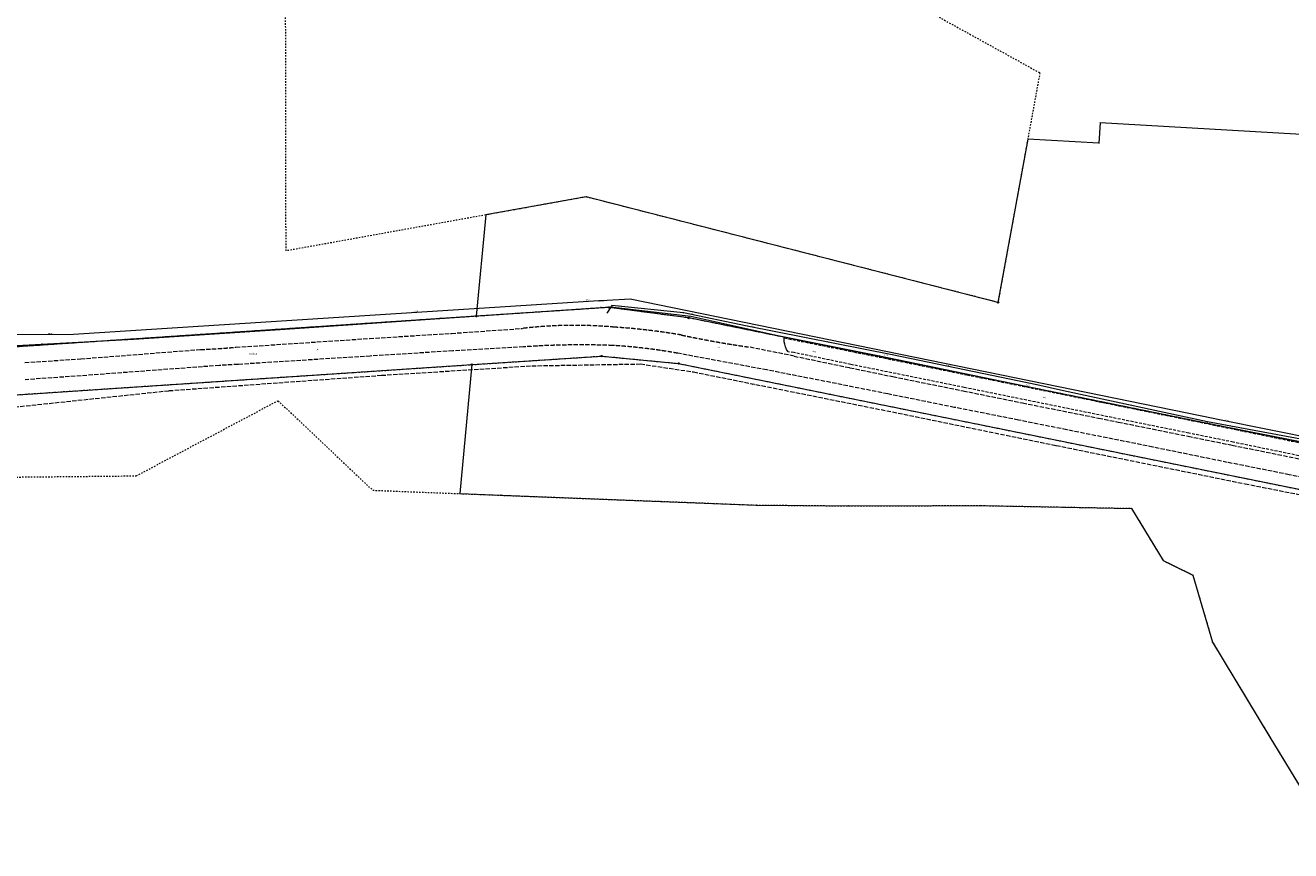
# Model space of a CAD drawing. Header units: millimetres. Extents: x -2869190 to 831897, y -1534405 to -3798.
# Tile 4 of 49: x -490345 to -53938, y -785895 to -501244. Entities that reach past the tile are written whole.
import ezdxf
from ezdxf.xclip import XClip

# ---------------------------------------------------------------- set-up
doc = ezdxf.new("R2010")
doc.units = ezdxf.units.MM
doc.header["$MEASUREMENT"] = 0
doc.header["$XCLIPFRAME"] = 0
for name, pattern in [('1_OTKC', [1500, 1000, -500]), ('1_OTKJ', [2000, 1500, -500]), ('3_SUPP_P', [2000, 1500, -500]), ('GUZ', [1000, 500, -500])]:
    doc.linetypes.add(name, pattern=pattern)
for name, color, linetype, lineweight in [('Mapa robocza Poniatowa_1_Dzialki_Nr_pióra__7', 7, 'Continuous', 18), ('Mapa robocza Poniatowa_1_OTK_E_T_0_Nr_pióra__7', 7, 'Continuous', 18), ('Mapa robocza Poniatowa_1_OTK_E_T_1_Nr_pióra__7', 7, 'Continuous', 18), ('Mapa robocza Poniatowa_1_OTK_E_T_8_Nr_pióra__7', 7, 'Continuous', 18), ('Mapa robocza Poniatowa_1_OTK_L_0_Nr_pióra__7', 7, 'Continuous', 18), ('Mapa robocza Poniatowa_1_OTK_L_2_Nr_pióra__7', 7, 'Continuous', 18), ('Mapa robocza Poniatowa_1_P_SUTP_E_T_0_Nr_pióra__30', 30, 'Continuous', 18), ('Mapa robocza Poniatowa_1_P_SUTP_L_0_Nr_pióra__30', 30, 'Continuous', 18), ('Mapa robocza Poniatowa_1_Punkty_Nr_pióra__7', 7, 'Continuous', 18), ('Mapa robocza Poniatowa_1_SUEP_E_T_0_Nr_pióra__1', 1, 'Continuous', 18), ('Mapa robocza Poniatowa_1_SUEP_L_0_Nr_pióra__1', 1, 'Continuous', 18), ('Mapa robocza Poniatowa_1_SUER_T_0_Nr_pióra__1', 1, 'Continuous', 18), ('Mapa robocza Poniatowa_1_SUKP_E_T_0_Nr_pióra__34', 34, 'Continuous', 18), ('Mapa robocza Poniatowa_1_SUKP_L_0_Nr_pióra__34', 34, 'Continuous', 18), ('Mapa robocza Poniatowa_1_SUKR_T_0_Nr_pióra__34', 34, 'Continuous', 18), ('Mapa robocza Poniatowa_1_SUTP_E_T_0_Nr_pióra__30', 30, 'Continuous', 18), ('Mapa robocza Poniatowa_1_SUTP_L_0_Nr_pióra__30', 30, 'Continuous', 18), ('Mapa robocza Poniatowa_1_SUTR_T_0_Nr_pióra__30', 30, 'Continuous', 18), ('Mapa robocza Poniatowa_1_Uzytki_Nr_pióra__90', 3, 'Continuous', 18)]:
    doc.layers.add(name, color=color, linetype=linetype, lineweight=lineweight)
doc.layers.add('PZT', color=7, linetype='Continuous')
doc.styles.add('GENERATED_STYLE_1', font='txt')

# ---------------------------------------------------------------- blocks, each defined once
blk = doc.blocks.new('Rysunek_1_1', base_point=(-1018646, -779702))
at = {"layer": 'Mapa robocza Poniatowa_1_Dzialki_Nr_pióra__7', "linetype": 'Continuous'}
for p, q in [((-119693, -534885), (-120093, -541875)), ((-1393, -541645), (-119693, -534885)), ((-144613, -540465), (-154893, -596805)), ((-120093, -541875), (-144613, -540465)), ((-296963, -560415), (-331523, -566635)), ((-154893, -596805), (-296963, -560415)), ((-331523, -566635), (-334803, -601575)), ((-334803, -601575), (-512683, -613425)), ((-289003, -598535), (-334803, -601575)), ((-261523, -602165), (-289003, -598535)), ((-33313, -648595), (-261523, -602165)), ((-336363, -618275), (-291533, -615315)), ((-291533, -615315), (-265023, -617875)), ((-510183, -629765), (-336363, -618275)), ((-336363, -618275), (-340533, -662755)), ((-265023, -617875), (-39083, -663685)), ((-340533, -662755), (-326253, -663305)), ((-326253, -663305), (-271123, -665425)), ((-271123, -665425), (-238263, -666695)), ((-238263, -666695), (-206393, -666975)), ((-206393, -666975), (-160843, -666865)), ((-160843, -666865), (-108823, -667825)), ((-108823, -667825), (-97953, -685795)), ((-97953, -685795), (-87693, -690825)), ((-87693, -690825), (-80873, -714015)), ((-80873, -714015), (-61103, -746715)), ((-61103, -746715), (-37383, -785895))]:
    blk.add_line(p, q, dxfattribs=at)
at = {"layer": 'Mapa robocza Poniatowa_1_OTK_L_0_Nr_pióra__7', "linetype": '1_OTKJ'}
for p, q in [((-343364, -607487), (-318913, -605787)), ((-417689, -612275), (-371606, -609240)), ((-371606, -609240), (-343364, -607487)), ((-471241, -616270), (-429979, -613060)), ((-371369, -615311), (-416971, -618195)), ((-342907, -613527), (-371369, -615311)), ((-318545, -612128), (-342907, -613527)), ((-234583, -620105), (-265353, -614345)), ((-225213, -615335), (-240893, -612185)), ((-490462, -617553), (-471241, -616270)), ((-429182, -618990), (-471124, -622120)), ((-423402, -618553), (-429182, -618990)), ((-416971, -618195), (-423402, -618553)), ((-225213, -615335), (-205953, -619325)), ((-205953, -619325), (-191183, -622405)), ((-471124, -622120), (-490345, -623473)), ((-210623, -624815), (-234583, -620105)), ((-191183, -622405), (-166893, -627305)), ((-192923, -628365), (-210623, -624815)), ((-169943, -632995), (-192923, -628365)), ((-166893, -627305), (-146383, -631485)), ((-146383, -631485), (-120243, -636695)), ((-147823, -637395), (-169943, -632995)), ((-120243, -636695), (-113443, -638055)), ((-131193, -640735), (-147823, -637395)), ((-101483, -646705), (-131193, -640735)), ((-113443, -638055), (-89313, -642955)), ((-89313, -642955), (-74113, -646045)), ((-75803, -651965), (-101483, -646705)), ((-74113, -646045), (-37603, -653465)), ((-54453, -656235), (-75803, -651965)), ((-36043, -660015), (-54453, -656235))]:
    blk.add_line(p, q, dxfattribs=at)
for centre, radius, start, end in [((-300910, -758204), 153476, 84.861, 96.73632), ((-300748, -820337), 215421, 80.17601, 86.38423), ((-191419, -267150), 348564, 257.98265, 261.84012), ((-443089, -311075), 302269, 272.48572, 274.82037), ((-298632, -905707), 294254, 87.8792, 93.88035), ((-298695, -797336), 186004, 79.67377, 86.62453)]:
    blk.add_arc(centre, radius, start, end, dxfattribs=at)
at = {"layer": 'Mapa robocza Poniatowa_1_OTK_L_2_Nr_pióra__7', "linetype": 'Continuous'}
for p, q in [((-228663, -609525), (-228603, -609065)), ((-228603, -610355), (-228663, -609525)), ((-228433, -611265), (-228603, -610355)), ((-228163, -612105), (-228433, -611265)), ((-227793, -613025), (-228163, -612105)), ((-227243, -613895), (-227793, -613025))]:
    blk.add_line(p, q, dxfattribs=at)
at = {"layer": 'Mapa robocza Poniatowa_1_OTK_L_2_Nr_pióra__7', "linetype": '1_OTKC'}
for p, q in [((-228603, -609065), (-204633, -613875)), ((-225273, -614085), (-227243, -613895)), ((-205693, -618205), (-225273, -614085)), ((-204633, -613875), (-165623, -621785)), ((-166533, -626145), (-205693, -618205)), ((-165623, -621785), (-119153, -631225)), ((-119953, -635625), (-166533, -626145)), ((-119153, -631225), (-88203, -637515)), ((-89083, -641885), (-119953, -635625)), ((-88203, -637515), (-72833, -640665)), ((-72833, -640665), (-29653, -649595)), ((-73753, -645005), (-89083, -641885)), ((-30583, -653935), (-73753, -645005))]:
    blk.add_line(p, q, dxfattribs=at)
at = {"layer": 'Mapa robocza Poniatowa_1_P_SUTP_L_0_Nr_pióra__30', "linetype": '3_SUPP_P'}
for p, q in [((-367513, -621945), (-315643, -618675)), ((-315643, -618675), (-278163, -618025)), ((-278163, -618025), (-259923, -620785)), ((-440803, -627245), (-367513, -621945)), ((-259923, -620785), (-191283, -634585)), ((-509963, -634585), (-440803, -627245)), ((-191283, -634585), (-134833, -646135)), ((-134833, -646135), (-69673, -659355)), ((-69673, -659355), (-36043, -666035))]:
    blk.add_line(p, q, dxfattribs=at)
at = {"layer": 'Mapa robocza Poniatowa_1_Punkty_Nr_pióra__7', "linetype": 'Continuous'}
for centre, radius in [((-119693, -534885), 45), ((-144613, -540465), 45), ((-120093, -541875), 45), ((-296963, -560415), 45), ((-331523, -566635), 45), ((-154893, -596805), 250), ((-334803, -601575), 250), ((-289003, -598535), 250), ((-261523, -602165), 250), ((-291533, -615315), 250), ((-336363, -618275), 250), ((-265023, -617875), 250), ((-340533, -662755), 45), ((-326253, -663305), 45), ((-271123, -665425), 45), ((-238263, -666695), 45), ((-206393, -666975), 45), ((-160843, -666865), 45), ((-108823, -667825), 45), ((-97953, -685795), 45), ((-87693, -690825), 45), ((-80873, -714015), 45), ((-61103, -746715), 45)]:
    blk.add_circle(centre, radius, dxfattribs=at)
at = {"layer": 'Mapa robocza Poniatowa_1_SUEP_L_0_Nr_pióra__1', "linetype": 'Continuous'}
for p, q in [((-288553, -598495), (-347383, -602485)), ((-260833, -601625), (-288553, -598495)), ((-230843, -608285), (-260833, -601625)), ((-400763, -606105), (-440753, -608765)), ((-347383, -602485), (-400763, -606105)), ((-452873, -609615), (-488963, -611605)), ((-440753, -608765), (-452873, -609615)), ((-195693, -615315), (-230843, -608285)), ((-488963, -611605), (-502623, -612245)), ((-118023, -631485), (-195693, -615315)), ((-78563, -639425), (-118023, -631485)), ((-29473, -649125), (-78563, -639425))]:
    blk.add_line(p, q, dxfattribs=at)
at = {"layer": 'Mapa robocza Poniatowa_1_SUER_T_0_Nr_pióra__1', "linetype": 'Continuous'}
blk.add_circle((-195693, -615315), 62.5, dxfattribs=at)
at = {"layer": 'Mapa robocza Poniatowa_1_SUKP_L_0_Nr_pióra__34', "linetype": 'Continuous'}
for p, q in [((-292533, -596314), (-473773, -607875)), ((-290874, -596208), (-292533, -596314)), ((-289723, -596135), (-290874, -596208)), ((-281723, -595655), (-289723, -596135)), ((-80153, -636930), (-281723, -595655)), ((-473773, -607875), (-520225, -608002)), ((-79593, -637045), (-80153, -636930)), ((-78547, -637255), (-79593, -637045)), ((115917, -676365), (-78547, -637255))]:
    blk.add_line(p, q, dxfattribs=at)
at = {"layer": 'Mapa robocza Poniatowa_1_SUKR_T_0_Nr_pióra__34', "linetype": 'Continuous'}
for centre in [(-292533, -596314), (-78547, -637255)]:
    blk.add_circle(centre, 62.5, dxfattribs=at)
at = {"layer": 'Mapa robocza Poniatowa_1_SUTP_L_0_Nr_pióra__30', "linetype": 'Continuous'}
for p, q in [((-288023, -597905), (-289813, -600515)), ((-263333, -600405), (-288023, -597905)), ((-241353, -604995), (-263333, -600405)), ((-191333, -614865), (-241353, -604995)), ((-141463, -625190), (-191333, -614865)), ((-132273, -627355), (-141463, -625190)), ((-82653, -638045), (-132273, -627355)), ((-31648, -647520), (-82653, -638045))]:
    blk.add_line(p, q, dxfattribs=at)
at = {"layer": 'Mapa robocza Poniatowa_1_SUTR_T_0_Nr_pióra__30', "linetype": 'Continuous'}
for centre in [(-288023, -597905), (-263333, -600405), (-241353, -604995), (-191333, -614865), (-141463, -625190), (-82653, -638045)]:
    blk.add_circle(centre, 62.5, dxfattribs=at)
at = {"layer": 'Mapa robocza Poniatowa_1_Uzytki_Nr_pióra__90', "linetype": 'GUZ'}
for p, q in [((-310893, -423515), (-140443, -517635)), ((-400423, -579045), (-400593, -477085)), ((-140443, -517635), (-144613, -540465)), ((-144613, -540465), (-154893, -596805)), ((-296963, -560415), (-331523, -566635)), ((-154893, -596805), (-296963, -560415)), ((-331523, -566635), (-400423, -579045)), ((-334803, -601575), (-512683, -613425)), ((-289003, -598535), (-334803, -601575)), ((-261523, -602165), (-289003, -598535)), ((-33313, -648595), (-261523, -602165)), ((-336363, -618275), (-291533, -615315)), ((-291533, -615315), (-265023, -617875)), ((-510183, -629765), (-336363, -618275)), ((-265023, -617875), (-39083, -663685)), ((-452093, -656625), (-403203, -630705)), ((-403203, -630705), (-370513, -661595)), ((-494423, -657045), (-452093, -656625)), ((-370513, -661595), (-340533, -662755)), ((-340533, -662755), (-326253, -663305)), ((-326253, -663305), (-271123, -665425)), ((-271123, -665425), (-238263, -666695)), ((-238263, -666695), (-206393, -666975)), ((-206393, -666975), (-160843, -666865)), ((-160843, -666865), (-108823, -667825)), ((-108823, -667825), (-97953, -685795)), ((-97953, -685795), (-87693, -690825)), ((-87693, -690825), (-80873, -714015)), ((-80873, -714015), (-61103, -746715)), ((-61103, -746715), (-37383, -785895))]:
    blk.add_line(p, q, dxfattribs=at)
at = {"layer": 'Mapa robocza Poniatowa_1_OTK_E_T_0_Nr_pióra__7', "linetype": 'Continuous', "char_height": 375, "attachment_point": 4, "style": 'GENERATED_STYLE_1'}
for insert, rotation in [((-390108, -613137), 5.06362), ((-251660, -612189), 345.86)]:
    blk.add_mtext('\\A1;{\\W0.700000x;\\fArial|b0|i0|c238|p38;j.mb.}', dxfattribs=dict(at, insert=insert, rotation=rotation))
at = {"layer": 'Mapa robocza Poniatowa_1_OTK_E_T_1_Nr_pióra__7', "linetype": 'Continuous', "char_height": 375, "attachment_point": 4, "style": 'GENERATED_STYLE_1'}
for insert, rotation in [((-218820, -613664), 350.48398), ((-139496, -629498), 351.13174)]:
    blk.add_mtext('\\A1;{\\W0.700000x;\\fArial|b0|i0|c238|p38;ch.kb.}', dxfattribs=dict(at, insert=insert, rotation=rotation))
at = {"layer": 'Mapa robocza Poniatowa_1_OTK_E_T_8_Nr_pióra__7', "linetype": 'Continuous', "insert": (-413192, -614609), "char_height": 625, "attachment_point": 4, "rotation": 359.22578, "style": 'GENERATED_STYLE_1'}
blk.add_mtext('\\A1;{\\W0.700000x;\\fArial|b0|i0|c238|p38;Opolska}', dxfattribs=at)
at = {"layer": 'Mapa robocza Poniatowa_1_P_SUTP_E_T_0_Nr_pióra__30', "linetype": 'Continuous', "insert": (-239571, -625107), "char_height": 375, "attachment_point": 4, "rotation": 348.63, "style": 'GENERATED_STYLE_1'}
blk.add_mtext('\\A1;{\\W0.700000x;\\fArial|b0|i0|c238|p38;proj.t}', dxfattribs=at)
at = {"layer": 'Mapa robocza Poniatowa_1_SUEP_E_T_0_Nr_pióra__1', "linetype": 'Continuous', "char_height": 375, "attachment_point": 4, "style": 'GENERATED_STYLE_1'}
for insert, rotation in [((-347855, -602066), 3.80998), ((-292175, -598365), 3.88), ((-251352, -603721), 347.48), ((-485220, -611042), 3.16999), ((-431855, -607666), 3.80998), ((-186831, -617124), 348.24), ((-114190, -632221), 348.62)]:
    blk.add_mtext('\\A1;{\\W0.700000x;\\fArial|b0|i0|c238|p38;eSD}', dxfattribs=dict(at, insert=insert, rotation=rotation))
at = {"layer": 'Mapa robocza Poniatowa_1_SUER_T_0_Nr_pióra__1', "linetype": 'Continuous', "insert": (-204230, -614105), "char_height": 375, "attachment_point": 4, "rotation": 348.7, "style": 'GENERATED_STYLE_1'}
blk.add_mtext('\\A1;{\\W0.700000x;\\fArial|b0|i0|c238|p38;164.5}', dxfattribs=at)
at = {"layer": 'Mapa robocza Poniatowa_1_SUKP_E_T_0_Nr_pióra__34', "linetype": 'Continuous', "char_height": 375, "attachment_point": 4, "style": 'GENERATED_STYLE_1'}
for insert, rotation in [((-356456, -599938), 3.64996), ((-482527, -607598), 0.15004), ((-172740, -618200), 348.43)]:
    blk.add_mtext('\\A1;{\\W0.700000x;\\fArial|b0|i0|c238|p38;ksD400}', dxfattribs=dict(at, insert=insert, rotation=rotation))
at = {"layer": 'Mapa robocza Poniatowa_1_SUKR_T_0_Nr_pióra__34', "linetype": 'Continuous', "char_height": 375, "attachment_point": 4, "style": 'GENERATED_STYLE_1'}
for s, insert, rotation in [('\\A1;{\\W0.700000x;\\fArial|b0|i0|c238|p38;163.17}', (-297045, -595995), 3.64996), ('\\A1;{\\W0.700000x;\\fArial|b0|i0|c238|p38;163.99}', (-76718, -637341), 348.44)]:
    blk.add_mtext(s, dxfattribs=dict(at, insert=insert, rotation=rotation))
at = {"layer": 'Mapa robocza Poniatowa_1_SUTP_E_T_0_Nr_pióra__30', "linetype": 'Continuous', "char_height": 375, "attachment_point": 4, "style": 'GENERATED_STYLE_1'}
for insert, rotation in [((-213869, -610268), 348.84), ((-160988, -621134), 348.07), ((-109078, -632225), 347.84), ((-59190, -642366), 349.22)]:
    blk.add_mtext('\\A1;{\\W0.700000x;\\fArial|b0|i0|c238|p38;tD}', dxfattribs=dict(at, insert=insert, rotation=rotation))
at = {"layer": 'Mapa robocza Poniatowa_1_SUTR_T_0_Nr_pióra__30', "linetype": 'Continuous', "char_height": 375, "attachment_point": 4, "style": 'GENERATED_STYLE_1'}
for s, insert, rotation in [('\\A1;{\\W0.700000x;\\fArial|b0|i0|c238|p38;164.1}', (-285814, -597842), 354.22), ('\\A1;{\\W0.700000x;\\fArial|b0|i0|c238|p38;164.3}', (-260827, -600632), 348.22), ('\\A1;{\\W0.700000x;\\fArial|b0|i0|c238|p38;164.3}', (-239920, -604980), 348.84), ('\\A1;{\\W0.700000x;\\fArial|b0|i0|c238|p38;164.5}', (-194047, -614821), 348.84), ('\\A1;{\\W0.700000x;\\fArial|b0|i0|c238|p38;164.8}', (-145209, -625145), 348.07), ('\\A1;{\\W0.700000x;\\fArial|b0|i0|c238|p38;165.2}', (-85723, -637942), 347.84)]:
    blk.add_mtext(s, dxfattribs=dict(at, insert=insert, rotation=rotation))

msp = doc.modelspace()

# ---------------------------------------------------------------- block references
at = {"layer": 'PZT', "linetype": 'Continuous'}
ref = msp.add_blockref('Rysunek_1_1', (-1018646.4, -779702.2), dxfattribs=at)
XClip(ref).set_block_clipping_path([(-2869189.9993924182, -1534404.713409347), (831897.1808271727, -24999.7134100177)])

doc.saveas('drawing.dxf')
